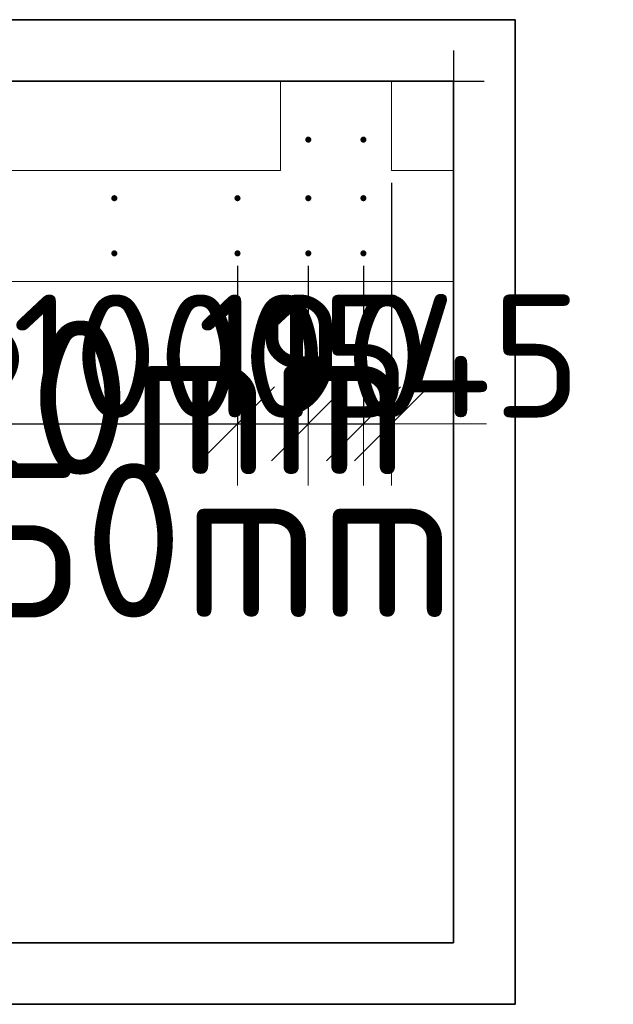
# Model space of a CAD drawing. Header units: millimetres. Extents: x -3725 to 93325, y -74170 to 82591.
# Tile 90 of 133: x 86911 to 87875, y 32663 to 34261. Entities that reach past the tile are written whole.
import ezdxf

# ---------------------------------------------------------------- set-up
doc = ezdxf.new("R2010")
doc.units = ezdxf.units.MM
doc.header["$PDMODE"] = 65
for name, color, linetype, lineweight in [('Standard', 7, 'Continuous', 25), ('Арм.стержн. Выпуски', 180, 'Continuous', 35), ('Размерная линия_ общее_1', 7, 'Continuous', 13), ('Стена_ общее', 7, 'Continuous', 35)]:
    doc.layers.add(name, color=color, linetype=linetype, lineweight=lineweight)
doc.styles.add('ISOCPEUR', font='ISOCPEUR')
doc.dimstyles.new('DIMSTYLE_12', dxfattribs={"dimtxt": 200, "dimasz": 200, "dimexe": 0, "dimexo": 0, "dimgap": 100, "dimtad": 2, "dimdec": 0, "dimrnd": 5, "dimzin": 12, "dimdsep": 46, "dimtxsty": 'ISOCPEUR', "dimblk1": 'ALL_ML_STRICH', "dimblk2": 'ALL_ML_STRICH', "dimsah": 1, "dimcen": 0, "dimclrd": 7, "dimclre": 256, "dimclrt": 7, "dimadec": 0, "dimazin": 0, "dimtfac": 1, "dimtdec": 0, "dimtix": 1, "dimtmove": 2, "dimatfit": 3, "dimfxl": 0, "dimtvp": 1.2, "dimtzin": 0, "dimlwd": 0, "dimlwe": -3, "dimarcsym": 0})
doc.dimstyles.new('DIMSTYLE_13', dxfattribs={"dimtxt": 200, "dimasz": 200, "dimexe": 0, "dimexo": 0, "dimgap": 100, "dimtad": 2, "dimdec": 0, "dimrnd": 5, "dimzin": 12, "dimdsep": 46, "dimtxsty": 'ISOCPEUR', "dimblk1": 'ALL_ML_STRICH', "dimblk2": 'ALL_ML_STRICH', "dimsah": 1, "dimcen": 0, "dimclrd": 7, "dimclre": 256, "dimclrt": 7, "dimadec": 0, "dimazin": 0, "dimtfac": 1, "dimtdec": 0, "dimtix": 1, "dimtmove": 2, "dimatfit": 3, "dimfxl": 0, "dimtzin": 0, "dimlwd": 0, "dimlwe": -3, "dimarcsym": 0})

# ---------------------------------------------------------------- blocks, each defined once
blk = doc.blocks.new('ALL_ML_STRICH')
at = {"color": 0, "linetype": 'ByBlock', "lineweight": -2}
for p, q in [((0, -0.5), (0, 0.5)), ((-0.3, -0.3), (0.3, 0.3)), ((-1, 0), (0.5, 0))]:
    blk.add_line(p, q, dxfattribs=at)
blk = doc.blocks.new('*D786')
at = {"layer": 'DEFPOINTS', "color": 7, "linetype": 'Continuous', "lineweight": 13, "transparency": 33554687}
for p in [(86264.4, 33882), (87264.4, 33882), (86264.4, 33605.2)]:
    blk.add_point(p, dxfattribs=at)
at = {"layer": 'Размерная линия_ общее_1', "color": 253, "linetype": 'Continuous', "lineweight": -2, "true_color": 0xa0a0a0, "transparency": 33554687}
for p, q in [((86264.4, 33862), (86264.4, 33605.2)), ((87264.4, 33862), (87264.4, 33605.2))]:
    blk.add_line(p, q, dxfattribs=at)
at = {"layer": 'Размерная линия_ общее_1', "color": 7, "linetype": 'Continuous', "lineweight": -2, "transparency": 33554687}
blk.add_line((86264.4, 33605.2), (87264.4, 33605.2), dxfattribs=at)
at = {"layer": 'Размерная линия_ общее_1', "color": 7, "linetype": 'Continuous', "lineweight": 13, "transparency": 33554687, "xscale": 200, "yscale": 200, "zscale": 200, "rotation": 180}
blk.add_blockref('ALL_ML_STRICH', (86264.4, 33605.2), dxfattribs=at)
at = {"layer": 'Размерная линия_ общее_1', "color": 7, "linetype": 'Continuous', "lineweight": 13, "transparency": 33554687, "xscale": 200, "yscale": 200, "zscale": 200}
blk.add_blockref('ALL_ML_STRICH', (87264.4, 33605.2), dxfattribs=at)
at = {"layer": 'Размерная линия_ общее_1', "color": 7, "linetype": 'Continuous', "lineweight": 13, "transparency": 33554687, "insert": (86094.4, 33815.2), "char_height": 200, "width": 10, "attachment_point": 1, "line_spacing_factor": 0.60241, "style": 'ISOCPEUR'}
blk.add_mtext('5х200=1000', dxfattribs=at)
blk = doc.blocks.new('*D787')
at = {"layer": 'DEFPOINTS', "color": 7, "linetype": 'Continuous', "lineweight": 13, "transparency": 33554687}
for p in [(87264.4, 33882), (87379.4, 33882), (87264.4, 33605.2)]:
    blk.add_point(p, dxfattribs=at)
at = {"layer": 'Размерная линия_ общее_1', "color": 253, "linetype": 'Continuous', "lineweight": -2, "true_color": 0xa0a0a0, "transparency": 33554687}
for p, q in [((87264.4, 33862), (87264.4, 33605.2)), ((87379.4, 33862), (87379.4, 33605.2))]:
    blk.add_line(p, q, dxfattribs=at)
at = {"layer": 'Размерная линия_ общее_1', "color": 7, "linetype": 'Continuous', "lineweight": -2, "transparency": 33554687}
blk.add_line((87264.4, 33605.2), (87379.4, 33605.2), dxfattribs=at)
at = {"layer": 'Размерная линия_ общее_1', "color": 7, "linetype": 'Continuous', "lineweight": 13, "transparency": 33554687, "xscale": 200, "yscale": 200, "zscale": 200, "rotation": 180}
blk.add_blockref('ALL_ML_STRICH', (87264.4, 33605.2), dxfattribs=at)
at = {"layer": 'Размерная линия_ общее_1', "color": 7, "linetype": 'Continuous', "lineweight": 13, "transparency": 33554687, "xscale": 200, "yscale": 200, "zscale": 200}
blk.add_blockref('ALL_ML_STRICH', (87379.4, 33605.2), dxfattribs=at)
at = {"layer": 'Размерная линия_ общее_1', "color": 7, "linetype": 'Continuous', "lineweight": 13, "transparency": 33554687, "insert": (87371.9, 33715.2), "char_height": 200, "width": 600, "attachment_point": 5, "style": 'ISOCPEUR'}
blk.add_mtext('\\A1;{115}', dxfattribs=at)
blk = doc.blocks.new('*D788')
at = {"layer": 'DEFPOINTS', "color": 7, "linetype": 'Continuous', "lineweight": 13, "transparency": 33554687}
for p in [(87379.4, 33882), (87468.9, 33882), (87379.4, 33605.2)]:
    blk.add_point(p, dxfattribs=at)
at = {"layer": 'Размерная линия_ общее_1', "color": 253, "linetype": 'Continuous', "lineweight": -2, "true_color": 0xa0a0a0, "transparency": 33554687}
for p, q in [((87379.4, 33862), (87379.4, 33605.2)), ((87468.9, 33862), (87468.9, 33605.2))]:
    blk.add_line(p, q, dxfattribs=at)
at = {"layer": 'Размерная линия_ общее_1', "color": 7, "linetype": 'Continuous', "lineweight": -2, "transparency": 33554687}
blk.add_line((87379.4, 33605.2), (87468.9, 33605.2), dxfattribs=at)
at = {"layer": 'Размерная линия_ общее_1', "color": 7, "linetype": 'Continuous', "lineweight": 13, "transparency": 33554687, "xscale": 200, "yscale": 200, "zscale": 200}
blk.add_blockref('ALL_ML_STRICH', (87468.9, 33605.2), dxfattribs=at)
at = {"layer": 'Размерная линия_ общее_1', "color": 7, "linetype": 'Continuous', "lineweight": 13, "transparency": 33554687, "xscale": 200, "yscale": 200, "zscale": 200, "rotation": 180}
blk.add_blockref('ALL_ML_STRICH', (87379.4, 33605.2), dxfattribs=at)
at = {"layer": 'Размерная линия_ общее_1', "color": 7, "linetype": 'Continuous', "lineweight": 13, "transparency": 33554687, "insert": (87434.1, 33715.2), "char_height": 200, "width": 400, "attachment_point": 5, "style": 'ISOCPEUR'}
blk.add_mtext('\\A1;{90}', dxfattribs=at)
blk = doc.blocks.new('*D789')
at = {"layer": 'DEFPOINTS', "color": 7, "linetype": 'Continuous', "lineweight": 13, "transparency": 33554687}
for p in [(87514.4, 34016.5), (87468.9, 33882), (87468.9, 33605.2)]:
    blk.add_point(p, dxfattribs=at)
at = {"layer": 'Размерная линия_ общее_1', "color": 253, "linetype": 'Continuous', "lineweight": -2, "true_color": 0xa0a0a0, "transparency": 33554687}
for p, q in [((87514.4, 33996.5), (87514.4, 33605.2)), ((87468.9, 33862), (87468.9, 33605.2))]:
    blk.add_line(p, q, dxfattribs=at)
at = {"layer": 'Размерная линия_ общее_1', "color": 7, "linetype": 'Continuous', "lineweight": -2, "transparency": 33554687}
blk.add_line((87468.9, 33605.2), (87514.4, 33605.2), dxfattribs=at)
at = {"layer": 'Размерная линия_ общее_1', "color": 7, "linetype": 'Continuous', "lineweight": 13, "transparency": 33554687, "xscale": 200, "yscale": 200, "zscale": 200}
blk.add_blockref('ALL_ML_STRICH', (87514.4, 33605.2), dxfattribs=at)
at = {"layer": 'Размерная линия_ общее_1', "color": 7, "linetype": 'Continuous', "lineweight": 13, "transparency": 33554687, "xscale": 200, "yscale": 200, "zscale": 200, "rotation": 180}
blk.add_blockref('ALL_ML_STRICH', (87468.9, 33605.2), dxfattribs=at)
at = {"layer": 'Размерная линия_ общее_1', "color": 7, "linetype": 'Continuous', "lineweight": 13, "transparency": 33554687, "insert": (87674.7, 33715.6), "char_height": 200, "width": 400, "attachment_point": 5, "style": 'ISOCPEUR'}
blk.add_mtext('\\A1;{45}', dxfattribs=at)

msp = doc.modelspace()

# ---------------------------------------------------------------- hatches: boundary and pattern name
at = {"layer": 'Арм.стержн. Выпуски', "linetype": 'Continuous', "lineweight": 35, "transparency": 33554687}
for points in [[(87384.4, 34066.5), (87384, 34068.4), (87382.9, 34070), (87381.3, 34071.1), (87379.4, 34071.5), (87377.5, 34071.1), (87375.8, 34070), (87374.8, 34068.4), (87374.4, 34066.5), (87374.8, 34064.6), (87375.8, 34063), (87377.5, 34061.9), (87379.4, 34061.5), (87381.3, 34061.9), (87382.9, 34063), (87384, 34064.6)], [(87473.9, 34066.5), (87473.5, 34068.4), (87472.4, 34070), (87470.8, 34071.1), (87468.9, 34071.5), (87467, 34071.1), (87465.4, 34070), (87464.3, 34068.4), (87463.9, 34066.5), (87464.3, 34064.6), (87465.4, 34063), (87467, 34061.9), (87468.9, 34061.5), (87470.8, 34061.9), (87472.4, 34063), (87473.5, 34064.6)], [(87069.4, 33971.5), (87069, 33973.4), (87067.9, 33975.1), (87066.3, 33976.2), (87064.4, 33976.5), (87062.5, 33976.2), (87060.9, 33975.1), (87059.8, 33973.4), (87059.4, 33971.5), (87059.8, 33969.6), (87060.9, 33968), (87062.5, 33966.9), (87064.4, 33966.5), (87066.3, 33966.9), (87067.9, 33968), (87069, 33969.6)], [(87269.4, 33971.5), (87269, 33973.4), (87267.9, 33975.1), (87266.3, 33976.2), (87264.4, 33976.5), (87262.5, 33976.2), (87260.9, 33975.1), (87259.8, 33973.4), (87259.4, 33971.5), (87259.8, 33969.6), (87260.9, 33968), (87262.5, 33966.9), (87264.4, 33966.5), (87266.3, 33966.9), (87267.9, 33968), (87269, 33969.6)], [(87384.4, 33971.5), (87384, 33973.4), (87382.9, 33975.1), (87381.3, 33976.2), (87379.4, 33976.5), (87377.5, 33976.2), (87375.8, 33975.1), (87374.8, 33973.4), (87374.4, 33971.5), (87374.8, 33969.6), (87375.8, 33968), (87377.5, 33966.9), (87379.4, 33966.5), (87381.3, 33966.9), (87382.9, 33968), (87384, 33969.6)], [(87473.9, 33971.5), (87473.5, 33973.4), (87472.4, 33975.1), (87470.8, 33976.2), (87468.9, 33976.5), (87467, 33976.2), (87465.4, 33975.1), (87464.3, 33973.4), (87463.9, 33971.5), (87464.3, 33969.6), (87465.4, 33968), (87467, 33966.9), (87468.9, 33966.5), (87470.8, 33966.9), (87472.4, 33968), (87473.5, 33969.6)], [(87069.4, 33882), (87069, 33883.9), (87067.9, 33885.5), (87066.3, 33886.6), (87064.4, 33887), (87062.5, 33886.6), (87060.9, 33885.5), (87059.8, 33883.9), (87059.4, 33882), (87059.8, 33880.1), (87060.9, 33878.5), (87062.5, 33877.4), (87064.4, 33877), (87066.3, 33877.4), (87067.9, 33878.5), (87069, 33880.1)], [(87269.4, 33882), (87269, 33883.9), (87267.9, 33885.5), (87266.3, 33886.6), (87264.4, 33887), (87262.5, 33886.6), (87260.9, 33885.5), (87259.8, 33883.9), (87259.4, 33882), (87259.8, 33880.1), (87260.9, 33878.5), (87262.5, 33877.4), (87264.4, 33877), (87266.3, 33877.4), (87267.9, 33878.5), (87269, 33880.1)], [(87384.4, 33882), (87384, 33883.9), (87382.9, 33885.5), (87381.3, 33886.6), (87379.4, 33887), (87377.5, 33886.6), (87375.8, 33885.5), (87374.8, 33883.9), (87374.4, 33882), (87374.8, 33880.1), (87375.8, 33878.5), (87377.5, 33877.4), (87379.4, 33877), (87381.3, 33877.4), (87382.9, 33878.5), (87384, 33880.1)], [(87473.9, 33882), (87473.5, 33883.9), (87472.4, 33885.5), (87470.8, 33886.6), (87468.9, 33887), (87467, 33886.6), (87465.4, 33885.5), (87464.3, 33883.9), (87463.9, 33882), (87464.3, 33880.1), (87465.4, 33878.5), (87467, 33877.4), (87468.9, 33877), (87470.8, 33877.4), (87472.4, 33878.5), (87473.5, 33880.1)]]:
    msp.add_hatch(color=4, dxfattribs=at).paths.add_polyline_path(points)

# ---------------------------------------------------------------- linework, layer by layer
at = {"layer": 'Standard', "color": 7, "linetype": 'Continuous', "lineweight": 25, "transparency": 33554687}
for p, q in [((87615.2, 34211.2), (87615.2, 33966.5)), ((87615.2, 34211.2), (87615.2, 33966.5)), ((85684.4, 34161.2), (87384.4, 34161.2)), ((85684.4, 34161.2), (87384.4, 34161.2)), ((87284.4, 34161.2), (87564.4, 34161.2)), ((87284.4, 34161.2), (87564.4, 34161.2)), ((87464.4, 34161.2), (87665.2, 34161.2)), ((87464.4, 34161.2), (87665.2, 34161.2)), ((87615.2, 34066.5), (87615.2, 33786.5)), ((87615.2, 34066.5), (87615.2, 33786.5))]:
    msp.add_line(p, q, dxfattribs=at)
at = {"layer": 'Standard', "color": 52, "linetype": 'Continuous', "lineweight": 13, "transparency": 33554687}
for p, q in [((87615.2, 34161.2), (85406.4, 34161.2)), ((85406.4, 34161.2), (87615.2, 34161.2)), ((87615.2, 32763.3), (87615.2, 34161.2)), ((87615.2, 32763.3), (87615.2, 34161.2)), ((87615.2, 32763.3), (85406.4, 32763.3)), ((85406.4, 32763.3), (87615.2, 32763.3))]:
    msp.add_line(p, q, dxfattribs=at)
at = {"layer": 'Standard', "color": 52, "linetype": 'Continuous', "lineweight": 35, "transparency": 33554687}
for p, q in [((87615.2, 34161.2), (85406.4, 34161.2)), ((85406.4, 34161.2), (87615.2, 34161.2)), ((87615.2, 32763.3), (87615.2, 34161.2)), ((87615.2, 32763.3), (87615.2, 34161.2)), ((87615.2, 32763.3), (85406.4, 32763.3)), ((85406.4, 32763.3), (87615.2, 32763.3))]:
    msp.add_line(p, q, dxfattribs=at)
at = {"layer": 'Standard', "color": 7, "linetype": 'Continuous', "lineweight": 35, "transparency": 33554687}
msp.add_lwpolyline([(85306.4, 32663.3), (87715.2, 32663.3), (87715.2, 34261.2), (85306.4, 34261.2), (85306.4, 32663.3)], dxfattribs=at)
at = {"layer": 'Стена_ общее', "color": 7, "linetype": 'Continuous', "lineweight": 18, "transparency": 33554687}
for p, q in [((87334.4, 34016.5), (87334.4, 34161.2)), ((87334.4, 34016.5), (87334.4, 34161.2)), ((87514.4, 34161.2), (87514.4, 34016.5)), ((87514.4, 34161.2), (87514.4, 34016.5)), ((85734.4, 34016.5), (87334.4, 34016.5)), ((85734.4, 34016.5), (87334.4, 34016.5)), ((87514.4, 34016.5), (87615.2, 34016.5)), ((87514.4, 34016.5), (87615.2, 34016.5)), ((87334.4, 33836.5), (86234.4, 33836.5)), ((87334.4, 33836.5), (86234.4, 33836.5)), ((87615.2, 33836.5), (87334.4, 33836.5)), ((87615.2, 33836.5), (87334.4, 33836.5))]:
    msp.add_line(p, q, dxfattribs=at)

# ---------------------------------------------------------------- texts
at = {"layer": 'Арм.стержн. Выпуски', "color": 7, "linetype": 'Continuous', "lineweight": 25, "transparency": 33554687, "char_height": 250, "attachment_point": 7, "style": 'ISOCPEUR'}
for s, insert, width in [('\\W0.96;ø10 L=920mm ', (85621, 33523), 2268.514), ('\\W0.94;ø10 L=1250mm ', (85621, 33291.3), 2391.341)]:
    msp.add_mtext(s, dxfattribs=dict(at, insert=insert, width=width))

# ---------------------------------------------------------------- dimensions: what is measured, and where the dimension line sits
at = {"layer": 'Размерная линия_ общее_1', "color": 7, "linetype": 'Continuous', "lineweight": 13, "transparency": 33554687}
for base, p1, p2, picture, middle in [((87514.3703, 33605.1533), (87468.9016, 33862.0019), (87514.3703, 33996.547), '*D789', (87674.7177, 33715.5547)), ((87379.4, 33605.2), (87264.4, 33862), (87379.4, 33862), '*D787', (87371.9, 33715.2)), ((87468.9016, 33605.1533), (87379.3703, 33862.0019), (87468.9016, 33862.0019), '*D788', (87434.1359, 33715.1533))]:
    dim = msp.add_linear_dim(base=base, p1=p1, p2=p2, dimstyle='DIMSTYLE_12', override={"dimpost": '<>', "dimclrd": 7, "dimclre": 253, "dimclrt": 7, "dimlwd": 0, "dimlwe": 65533}, dxfattribs=at)
    dim.commit()
    dim.dimension.update_dxf_attribs({"geometry": picture, "text_midpoint": middle, "dimtype": 160})
dim = msp.add_linear_dim(base=(87264.4, 33605.2), p1=(86264.4, 33862), p2=(87264.4, 33862), text='5х200=1000', dimstyle='DIMSTYLE_13', override={"dimpost": '<>', "dimclrd": 7, "dimclre": 253, "dimclrt": 7, "dimlwd": 0, "dimlwe": 65533}, dxfattribs=at)
dim.commit()
dim.dimension.update_dxf_attribs({"geometry": '*D786', "text_midpoint": (86764.4, 33705.2), "dimtype": 160})

doc.saveas('drawing.dxf')
